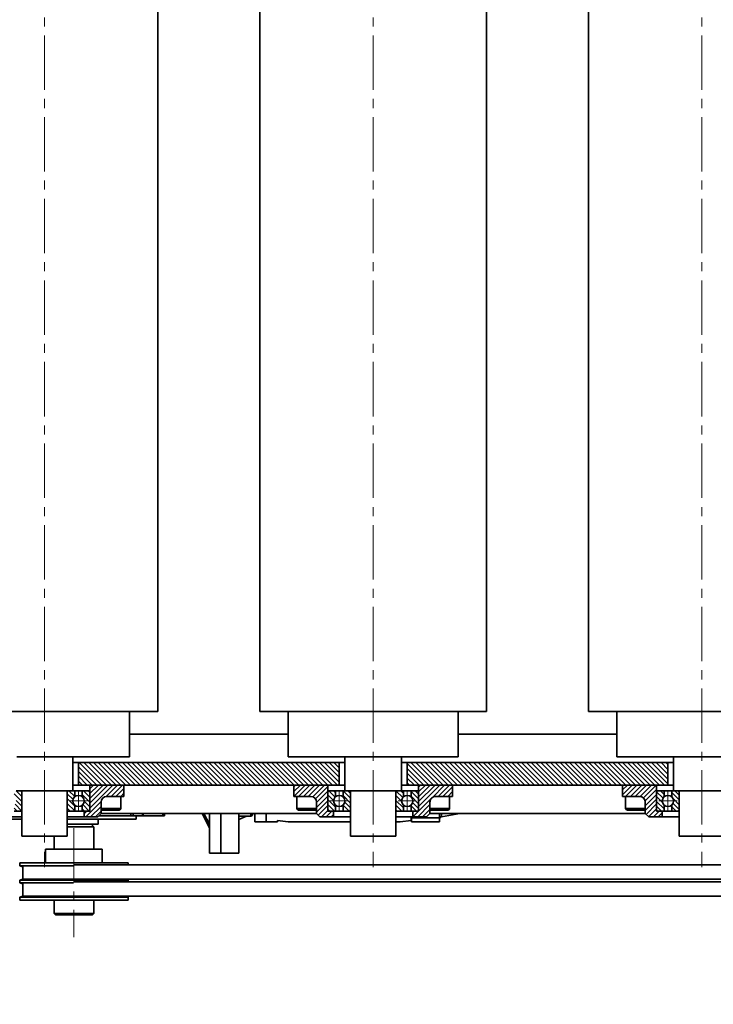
# Model space of a CAD drawing. Header units: millimetres. Extents: x -14862 to 14862, y -10512 to 10512.
# Tile 30 of 199: x -6136 to -5524, y -2929 to -2061. Entities that reach past the tile are written whole.
import ezdxf

# ---------------------------------------------------------------- set-up
doc = ezdxf.new("R2010")
doc.units = ezdxf.units.MM
doc.header["$LTSCALE"] = 4
doc.linetypes.add('点画线', pattern=[18, 12, -2, 2, -2])
doc.layers.get('0').update_dxf_attribs({"lineweight": 18})
for name, color, linetype, lineweight in [('中心线层', 1, '点画线', 18), ('几何体', 7, 'Continuous', 35), ('剖面线层', 4, 'Continuous', 18), ('尺寸线层', 3, 'Continuous', 18)]:
    doc.layers.add(name, color=color, linetype=linetype, lineweight=lineweight)
doc.styles.add('标准', font='txt', dxfattribs={"width": 0.667})
doc.dimstyles.new('GB_尺寸', dxfattribs={"dimtxt": 3.5, "dimasz": 4, "dimexe": 2, "dimexo": 0, "dimtad": 1, "dimdsep": 46, "dimtxsty": '标准', "dimblk": '_CAXARROW', "dimcen": 0, "dimdle": 8, "dimazin": 2, "dimtfac": 0.7071067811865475, "dimtdec": 3, "dimtmove": 2, "dimatfit": 3, "dimfxl": 0, "dimfrac": 2, "dimtolj": 1, "dimarcsym": 0})
pattern_1 = [(135, (0, 0), (-2.121320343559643, -2.121320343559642), [])]
pattern_2 = [(45, (0, 0), (-2.121320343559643, 2.121320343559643), [])]

# ---------------------------------------------------------------- blocks, each defined once
blk = doc.blocks.new('*X153')
at = {"layer": '尺寸线层'}
for points in [[(-6748.859211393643, -3869.613896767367), (-6648.859211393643, -3882.113896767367), (-6648.859211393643, -3857.113896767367)], [(-3793.859249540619, -3869.613896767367), (-3893.859249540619, -3882.113896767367), (-3893.859249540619, -3857.113896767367)]]:
    blk.add_hatch(color=0, dxfattribs=at).paths.add_polyline_path(points, flags=0)
at = {"layer": '尺寸线层', "color": 0}
for p, q in [((-6748.859211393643, -1465.880196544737), (-6748.859211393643, -3919.613896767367)), ((-3793.859249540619, -2668.380212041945), (-3793.859249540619, -3919.613896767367)), ((-3793.859249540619, -3869.613896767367), (-6748.859211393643, -3869.613896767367))]:
    blk.add_line(p, q, dxfattribs=at)
at = {"layer": '尺寸线层', "color": 0, "insert": (-5245.645714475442, -3810.727723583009), "char_height": 87.5, "width": 340.002318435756, "attachment_point": 5, "line_spacing_factor": 1.150569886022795, "style": '标准'}
blk.add_mtext('\\T1.1;2955', dxfattribs=at)
blk = doc.blocks.new('_CAXARROW')
blk.add_hatch(color=0).paths.add_polyline_path([(0, 0), (-1, 0.125), (-1, -0.125)], flags=0)
blk = doc.blocks.new('*X154')
at = {"layer": '尺寸线层'}
for points in [[(-7288.85917324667, -4141.05043083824), (-7188.85917324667, -4128.55043083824), (-7188.85917324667, -4153.55043083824)], [(-2288.859411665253, -4141.05043083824), (-2388.859411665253, -4128.55043083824), (-2388.859411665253, -4153.55043083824)]]:
    blk.add_hatch(color=0, dxfattribs=at).paths.add_polyline_path(points, flags=0)
at = {"layer": '尺寸线层', "color": 0}
for p, q in [((-7288.85917324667, -1465.880196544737), (-7288.85917324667, -4191.05043083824)), ((-2288.859411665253, -1465.880196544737), (-2288.859411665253, -4191.05043083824)), ((-7288.85917324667, -4141.05043083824), (-2288.859411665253, -4141.05043083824))]:
    blk.add_line(p, q, dxfattribs=at)
at = {"layer": '尺寸线层', "color": 0, "insert": (-4788.85929195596, -4082.164257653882), "char_height": 87.5, "width": 340.654413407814, "attachment_point": 5, "line_spacing_factor": 1.150569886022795, "style": '标准'}
blk.add_mtext('\\T1.1;5000', dxfattribs=at)
blk = doc.blocks.new('*X155')
at = {"layer": '尺寸线层'}
for points in [[(-11533.85905880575, -4572.856782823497), (-11433.85905880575, -4560.356782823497), (-11433.85905880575, -4585.356782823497)], [(-2288.859411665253, -4572.856782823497), (-2388.859411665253, -4560.356782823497), (-2388.859411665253, -4585.356782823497)]]:
    blk.add_hatch(color=0, dxfattribs=at).paths.add_polyline_path(points, flags=0)
at = {"layer": '尺寸线层', "color": 0}
for p, q in [((-2288.859411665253, -1465.880196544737), (-2288.859411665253, -4622.856782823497)), ((-11533.85905880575, -2690.880190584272), (-11533.85905880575, -4622.856782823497)), ((-11533.85905880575, -4572.856782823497), (-2288.859411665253, -4572.856782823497))]:
    blk.add_line(p, q, dxfattribs=at)
at = {"layer": '尺寸线层', "color": 0, "insert": (-6911.359234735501, -4513.97060963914), "char_height": 87.5, "width": 341.3065083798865, "attachment_point": 5, "line_spacing_factor": 1.150569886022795, "style": '标准'}
blk.add_mtext('\\T1.1;9245', dxfattribs=at)

msp = doc.modelspace()

# ---------------------------------------------------------------- hatches: boundary and pattern name
at = {"layer": '剖面线层'}
h = msp.add_hatch(dxfattribs=at)
h.set_pattern_fill('无图案', color=256, style=0, pattern_type=0)
h.set_pattern_definition(pattern_1)
h.paths.add_polyline_path([(-6229.873463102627, -2735.880177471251), (-6229.873463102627, -2715.880196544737), (-6143.859669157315, -2715.880196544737), (-6143.859669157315, -2735.880177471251), (-6153.858944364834, -2735.880177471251), (-6183.859631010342, -2735.880177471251)], flags=0)
h.paths.add_polyline_path([(-6083.859249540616, -2735.880177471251), (-6083.859249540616, -2715.880196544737), (-5853.859707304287, -2715.880196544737), (-5853.859707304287, -2735.880177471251), (-5863.858982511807, -2735.880177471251), (-5893.859669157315, -2735.880177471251), (-6043.859287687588, -2735.880177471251), (-6073.85902065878, -2735.880177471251)], flags=0)
h.paths.add_polyline_path([(-5793.859287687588, -2735.880177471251), (-5793.859287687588, -2715.880196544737), (-5563.85974545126, -2715.880196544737), (-5563.85974545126, -2735.880177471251), (-5573.85902065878, -2735.880177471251), (-5603.859707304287, -2735.880177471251), (-5753.859325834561, -2735.880177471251), (-5783.859058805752, -2735.880177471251)], flags=0)
h.paths.add_polyline_path([(-5503.859325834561, -2735.880177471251), (-5503.859325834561, -2715.880196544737), (-5273.858829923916, -2715.880196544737), (-5273.858829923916, -2735.880177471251), (-5283.859058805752, -2735.880177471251), (-5313.85974545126, -2735.880177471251), (-5463.859363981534, -2735.880177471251), (-5493.859096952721, -2735.880177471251)], flags=0)
h.paths.add_polyline_path([(-5213.859363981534, -2735.880177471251), (-5213.859363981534, -2715.880196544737), (-4983.858868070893, -2715.880196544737), (-4983.858868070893, -2735.880177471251), (-4993.859096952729, -2735.880177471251), (-5023.85882992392, -2735.880177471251), (-5173.859402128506, -2735.880177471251), (-5203.859135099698, -2735.880177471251)], flags=0)
h.paths.add_polyline_path([(-4923.85940212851, -2735.880177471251), (-4923.85940212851, -2715.880196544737), (-4788.57879299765, -2715.880196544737), (-4788.57879299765, -2735.880177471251), (-4883.859440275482, -2735.880177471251), (-4913.859173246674, -2735.880177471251)], flags=0)
h = msp.add_hatch(dxfattribs=at)
h.set_pattern_fill('无图案', color=256, style=0, pattern_type=0)
h.set_pattern_definition(pattern_2)
edge = h.paths.add_edge_path(flags=0)
edge.add_line((-6073.85902065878, -2757.780175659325), (-6073.85902065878, -2741.98017642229))
edge.add_line((-6073.85902065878, -2741.98017642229), (-6073.85902065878, -2735.880177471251))
edge.add_line((-6073.85902065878, -2735.880177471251), (-6043.859287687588, -2735.880177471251))
edge.add_line((-6043.859287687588, -2735.880177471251), (-6043.859287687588, -2745.880227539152))
edge.add_line((-6043.859287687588, -2745.880227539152), (-6046.522900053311, -2745.880227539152))
edge.add_line((-6046.522900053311, -2745.880227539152), (-6058.859631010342, -2745.880227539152))
edge.add_arc((-6058.859168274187, -2750.880804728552), 5.000577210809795, 90.00530195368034, 179.9933320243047)
edge.add_line((-6063.859745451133, -2750.880222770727), (-6063.85974545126, -2756.380181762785))
edge.add_line((-6063.85974545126, -2756.380181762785), (-6063.85974545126, -2757.625442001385))
edge.add_line((-6063.85974545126, -2757.625442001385), (-6063.85974545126, -2760.880213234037))
edge.add_line((-6063.85974545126, -2760.880213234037), (-6065.859282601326, -2762.880187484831))
edge.add_line((-6065.859282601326, -2762.880187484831), (-6066.859051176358, -2763.880174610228))
edge.add_line((-6066.859051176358, -2763.880174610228), (-6078.859135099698, -2763.880174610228))
edge.add_line((-6078.859135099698, -2763.880174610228), (-6078.859135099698, -2758.880179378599))
edge.add_line((-6078.859135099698, -2758.880179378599), (-6074.959560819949, -2758.880179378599))
edge.add_line((-6074.959560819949, -2758.880179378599), (-6073.85902065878, -2758.880179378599))
edge.add_line((-6073.85902065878, -2758.880179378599), (-6073.85902065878, -2757.780175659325))
h = msp.add_hatch(dxfattribs=at)
h.set_pattern_fill('无图案', color=256, style=0, pattern_type=0)
h.set_pattern_definition(pattern_2)
edge = h.paths.add_edge_path(flags=0)
edge.add_line((-5863.859478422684, -2757.780175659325), (-5863.859478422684, -2741.98017642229))
edge.add_line((-5863.859478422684, -2741.98017642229), (-5863.859478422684, -2735.880177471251))
edge.add_line((-5863.859478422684, -2735.880177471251), (-5893.859211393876, -2735.880177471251))
edge.add_line((-5893.859211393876, -2735.880177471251), (-5893.859211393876, -2745.880227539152))
edge.add_line((-5893.859211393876, -2745.880227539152), (-5891.195599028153, -2745.880227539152))
edge.add_line((-5891.195599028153, -2745.880227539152), (-5878.858868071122, -2745.880227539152))
edge.add_arc((-5878.859330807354, -2750.88080472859), 5.00057721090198, 0.006667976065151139, 89.99469804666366)
edge.add_line((-5873.858753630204, -2750.880222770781), (-5873.858753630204, -2756.380181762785))
edge.add_line((-5873.858753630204, -2756.380181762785), (-5873.858753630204, -2757.625442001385))
edge.add_line((-5873.858753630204, -2757.625442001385), (-5873.858753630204, -2760.880213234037))
edge.add_line((-5873.858753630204, -2760.880213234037), (-5871.859216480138, -2762.880187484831))
edge.add_line((-5871.859216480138, -2762.880187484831), (-5870.859447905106, -2763.880174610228))
edge.add_line((-5870.859447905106, -2763.880174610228), (-5858.859363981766, -2763.880174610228))
edge.add_line((-5858.859363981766, -2763.880174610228), (-5858.859363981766, -2758.880179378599))
edge.add_line((-5858.859363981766, -2758.880179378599), (-5862.758938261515, -2758.880179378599))
edge.add_line((-5862.758938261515, -2758.880179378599), (-5863.859478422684, -2758.880179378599))
edge.add_line((-5863.859478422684, -2758.880179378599), (-5863.859478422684, -2757.780175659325))
h = msp.add_hatch(dxfattribs=at)
h.set_pattern_fill('无图案', color=256, style=0, pattern_type=0)
h.set_pattern_definition(pattern_2)
edge = h.paths.add_edge_path(flags=0)
edge.add_line((-5783.85902065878, -2757.780175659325), (-5783.85902065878, -2741.98017642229))
edge.add_line((-5783.85902065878, -2741.98017642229), (-5783.85902065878, -2735.880177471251))
edge.add_line((-5783.85902065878, -2735.880177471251), (-5753.859287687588, -2735.880177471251))
edge.add_line((-5753.859287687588, -2735.880177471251), (-5753.859287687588, -2745.880227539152))
edge.add_line((-5753.859287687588, -2745.880227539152), (-5756.522900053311, -2745.880227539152))
edge.add_line((-5756.522900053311, -2745.880227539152), (-5768.859631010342, -2745.880227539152))
edge.add_arc((-5768.859168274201, -2750.880804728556), 5.000577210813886, 90.00530195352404, 179.993332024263)
edge.add_line((-5773.859745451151, -2750.880222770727), (-5773.85974545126, -2756.380181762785))
edge.add_line((-5773.85974545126, -2756.380181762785), (-5773.85974545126, -2757.625442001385))
edge.add_line((-5773.85974545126, -2757.625442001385), (-5773.85974545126, -2760.880213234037))
edge.add_line((-5773.85974545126, -2760.880213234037), (-5775.859282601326, -2762.880187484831))
edge.add_line((-5775.859282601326, -2762.880187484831), (-5776.859051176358, -2763.880174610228))
edge.add_line((-5776.859051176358, -2763.880174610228), (-5788.859135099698, -2763.880174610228))
edge.add_line((-5788.859135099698, -2763.880174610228), (-5788.859135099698, -2758.880179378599))
edge.add_line((-5788.859135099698, -2758.880179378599), (-5784.959560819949, -2758.880179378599))
edge.add_line((-5784.959560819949, -2758.880179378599), (-5783.85902065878, -2758.880179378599))
edge.add_line((-5783.85902065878, -2758.880179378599), (-5783.85902065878, -2757.780175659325))
h = msp.add_hatch(dxfattribs=at)
h.set_pattern_fill('无图案', color=256, style=0, pattern_type=0)
h.set_pattern_definition(pattern_2)
edge = h.paths.add_edge_path(flags=0)
edge.add_line((-5573.859478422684, -2757.780175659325), (-5573.859478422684, -2741.98017642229))
edge.add_line((-5573.859478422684, -2741.98017642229), (-5573.859478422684, -2735.880177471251))
edge.add_line((-5573.859478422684, -2735.880177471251), (-5603.859211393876, -2735.880177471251))
edge.add_line((-5603.859211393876, -2735.880177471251), (-5603.859211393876, -2745.880227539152))
edge.add_line((-5603.859211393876, -2745.880227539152), (-5601.195599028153, -2745.880227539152))
edge.add_line((-5601.195599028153, -2745.880227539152), (-5588.858868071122, -2745.880227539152))
edge.add_arc((-5588.85933080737, -2750.880804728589), 5.00057721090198, 0.00666797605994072, 89.99469804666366)
edge.add_line((-5583.858753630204, -2750.880222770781), (-5583.858753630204, -2756.380181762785))
edge.add_line((-5583.858753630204, -2756.380181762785), (-5583.858753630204, -2757.625442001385))
edge.add_line((-5583.858753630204, -2757.625442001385), (-5583.858753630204, -2760.880213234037))
edge.add_line((-5583.858753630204, -2760.880213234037), (-5581.859216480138, -2762.880187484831))
edge.add_line((-5581.859216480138, -2762.880187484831), (-5580.859447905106, -2763.880174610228))
edge.add_line((-5580.859447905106, -2763.880174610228), (-5568.859363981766, -2763.880174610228))
edge.add_line((-5568.859363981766, -2763.880174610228), (-5568.859363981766, -2758.880179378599))
edge.add_line((-5568.859363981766, -2758.880179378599), (-5572.758938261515, -2758.880179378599))
edge.add_line((-5572.758938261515, -2758.880179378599), (-5573.859478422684, -2758.880179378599))
edge.add_line((-5573.859478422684, -2758.880179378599), (-5573.859478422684, -2757.780175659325))
h = msp.add_hatch(dxfattribs=at)
h.set_pattern_fill('无图案', color=256, style=0, pattern_type=0)
h.set_pattern_definition(pattern_1)
edge = h.paths.add_edge_path(flags=0)
edge.add_line((-6133.85972012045, -2757.78017565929), (-6133.85972012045, -2741.980176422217))
edge.add_line((-6133.85972012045, -2741.980176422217), (-6133.85972012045, -2740.880172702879))
edge.add_line((-6133.85972012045, -2740.880172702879), (-6134.959306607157, -2740.880172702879))
edge.add_arc((-6134.958433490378, -2741.978886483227), 1.098714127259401, 359.93273220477, 450.0455313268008)
edge.add_line((-6133.85972012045, -2741.980176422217), (-6133.85972012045, -2740.880172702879))
edge.add_line((-6133.85972012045, -2740.880172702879), (-6134.959306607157, -2740.880172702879))
edge.add_line((-6134.959306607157, -2740.880172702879), (-6140.52590359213, -2740.880172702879))
edge.add_line((-6140.52590359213, -2740.880172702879), (-6140.52590359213, -2746.166615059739))
edge.add_arc((-6143.859332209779, -2749.880205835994), 4.990240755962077, 2.610605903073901e-11, 48.08791469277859)
edge.add_arc((-6143.859332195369, -2749.880205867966), 4.990240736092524, 311.9120849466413, 359.9999999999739)
edge.add_line((-6140.52590359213, -2753.593796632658), (-6140.52590359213, -2758.880179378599))
edge.add_line((-6140.52590359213, -2758.880179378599), (-6138.859834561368, -2758.880179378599))
edge.add_line((-6138.859834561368, -2758.880179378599), (-6134.959306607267, -2758.880179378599))
edge.add_arc((-6134.958332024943, -2757.781567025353), 1.098612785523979, 269.9491727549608, 360.0725637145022)
h = msp.add_hatch(dxfattribs=at)
h.set_pattern_fill('无图案', color=256, style=0, pattern_type=0)
h.set_pattern_definition(pattern_1)
edge = h.paths.add_edge_path(flags=0)
edge.add_line((-6093.858778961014, -2757.78017565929), (-6093.858778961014, -2741.980176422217))
edge.add_line((-6093.858778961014, -2741.980176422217), (-6093.858778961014, -2740.880172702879))
edge.add_line((-6093.858778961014, -2740.880172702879), (-6092.759192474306, -2740.880172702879))
edge.add_arc((-6092.760065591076, -2741.978886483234), 1.098714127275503, 89.95446867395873, 180.0672677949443)
edge.add_line((-6093.858778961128, -2741.980176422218), (-6093.858778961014, -2740.880172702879))
edge.add_line((-6093.858778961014, -2740.880172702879), (-6092.759192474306, -2740.880172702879))
edge.add_line((-6092.759192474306, -2740.880172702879), (-6087.192595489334, -2740.880172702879))
edge.add_line((-6087.192595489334, -2740.880172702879), (-6087.192595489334, -2746.166615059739))
edge.add_arc((-6083.859166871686, -2749.88020583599), 4.990240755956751, 131.9120853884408, 180.0000000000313)
edge.add_arc((-6083.859166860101, -2749.880205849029), 4.990240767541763, 179.9999998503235, 228.0879152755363)
edge.add_line((-6087.192595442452, -2753.593796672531), (-6087.192595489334, -2758.880179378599))
edge.add_line((-6087.192595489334, -2758.880179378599), (-6088.858664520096, -2758.880179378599))
edge.add_line((-6088.858664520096, -2758.880179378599), (-6092.759192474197, -2758.880179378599))
edge.add_arc((-6092.760167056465, -2757.781567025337), 1.098612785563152, 179.9274362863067, 270.0508272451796)
h = msp.add_hatch(dxfattribs=at)
h.set_pattern_fill('无图案', color=256, style=0, pattern_type=0)
h.set_pattern_definition(pattern_1)
edge = h.paths.add_edge_path(flags=0)
edge.add_line((-6073.85955471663, -2757.78017565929), (-6073.85955471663, -2741.980176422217))
edge.add_line((-6073.85955471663, -2741.980176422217), (-6073.85955471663, -2740.880172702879))
edge.add_line((-6073.85955471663, -2740.880172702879), (-6074.959141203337, -2740.880172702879))
edge.add_arc((-6074.958268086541, -2741.978886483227), 1.098714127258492, 359.9327322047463, 450.0455313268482)
edge.add_line((-6073.85955471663, -2741.980176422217), (-6073.85955471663, -2740.880172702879))
edge.add_line((-6073.85955471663, -2740.880172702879), (-6074.959141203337, -2740.880172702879))
edge.add_line((-6074.959141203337, -2740.880172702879), (-6080.525738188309, -2740.880172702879))
edge.add_line((-6080.525738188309, -2740.880172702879), (-6080.525738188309, -2746.166615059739))
edge.add_arc((-6083.859166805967, -2749.880205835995), 4.990240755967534, 0, 48.08791469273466)
edge.add_arc((-6083.859166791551, -2749.880205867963), 4.990240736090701, 311.912084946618, 359.9999999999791)
edge.add_line((-6080.525738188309, -2753.593796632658), (-6080.525738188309, -2758.880179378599))
edge.add_line((-6080.525738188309, -2758.880179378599), (-6078.859669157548, -2758.880179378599))
edge.add_line((-6078.859669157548, -2758.880179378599), (-6074.959141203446, -2758.880179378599))
edge.add_arc((-6074.95816662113, -2757.781567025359), 1.098612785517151, 269.94917275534, 360.0725637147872)
h = msp.add_hatch(dxfattribs=at)
h.set_pattern_fill('无图案', color=256, style=0, pattern_type=0)
h.set_pattern_definition(pattern_1)
edge = h.paths.add_edge_path(flags=0)
edge.add_line((-5863.858982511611, -2757.780175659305), (-5863.858982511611, -2741.980176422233))
edge.add_line((-5863.858982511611, -2741.980176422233), (-5863.858982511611, -2740.880172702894))
edge.add_line((-5863.858982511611, -2740.880172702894), (-5862.759396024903, -2740.880172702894))
edge.add_arc((-5862.760269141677, -2741.978886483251), 1.098714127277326, 89.95446867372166, 180.0672677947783)
edge.add_line((-5863.858982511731, -2741.980176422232), (-5863.858982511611, -2740.880172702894))
edge.add_line((-5863.858982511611, -2740.880172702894), (-5862.759396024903, -2740.880172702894))
edge.add_line((-5862.759396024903, -2740.880172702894), (-5857.192799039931, -2740.880172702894))
edge.add_line((-5857.192799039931, -2740.880172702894), (-5857.192799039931, -2746.166615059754))
edge.add_arc((-5853.859370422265, -2749.880205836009), 4.99024075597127, 131.9120853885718, 180.000000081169)
edge.add_arc((-5853.859370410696, -2749.880205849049), 4.990240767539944, 179.9999999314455, 228.0879151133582)
edge.add_line((-5857.192799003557, -2753.593796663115), (-5857.192799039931, -2758.880179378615))
edge.add_line((-5857.192799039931, -2758.880179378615), (-5858.858868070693, -2758.880179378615))
edge.add_line((-5858.858868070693, -2758.880179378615), (-5862.759396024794, -2758.880179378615))
edge.add_arc((-5862.760370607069, -2757.781567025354), 1.098612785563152, 179.9274362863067, 270.0508272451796)
h = msp.add_hatch(dxfattribs=at)
h.set_pattern_fill('无图案', color=256, style=0, pattern_type=0)
h.set_pattern_definition(pattern_1)
edge = h.paths.add_edge_path(flags=0)
edge.add_line((-5843.859758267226, -2757.780175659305), (-5843.859758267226, -2741.980176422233))
edge.add_line((-5843.859758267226, -2741.980176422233), (-5843.859758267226, -2740.880172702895))
edge.add_line((-5843.859758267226, -2740.880172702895), (-5844.959344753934, -2740.880172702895))
edge.add_arc((-5844.958471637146, -2741.978886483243), 1.098714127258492, 359.9327322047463, 450.0455313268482)
edge.add_line((-5843.859758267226, -2741.980176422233), (-5843.859758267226, -2740.880172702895))
edge.add_line((-5843.859758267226, -2740.880172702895), (-5844.959344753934, -2740.880172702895))
edge.add_line((-5844.959344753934, -2740.880172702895), (-5850.525941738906, -2740.880172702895))
edge.add_line((-5850.525941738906, -2740.880172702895), (-5850.525941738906, -2746.166615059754))
edge.add_arc((-5853.859370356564, -2749.88020583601), 4.990240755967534, 0, 48.08791469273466)
edge.add_arc((-5853.85937034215, -2749.880205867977), 4.990240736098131, 311.9120849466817, 359.999999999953)
edge.add_line((-5850.525941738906, -2753.593796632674), (-5850.525941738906, -2758.880179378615))
edge.add_line((-5850.525941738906, -2758.880179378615), (-5848.859872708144, -2758.880179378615))
edge.add_line((-5848.859872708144, -2758.880179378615), (-5844.959344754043, -2758.880179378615))
edge.add_arc((-5844.958370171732, -2757.78156702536), 1.098612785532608, 269.9491727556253, 360.0725637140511)
h = msp.add_hatch(dxfattribs=at)
h.set_pattern_fill('无图案', color=256, style=0, pattern_type=0)
h.set_pattern_definition(pattern_1)
edge = h.paths.add_edge_path(flags=0)
edge.add_line((-5803.85881710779, -2757.780175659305), (-5803.85881710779, -2741.980176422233))
edge.add_line((-5803.85881710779, -2741.980176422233), (-5803.85881710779, -2740.880172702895))
edge.add_line((-5803.85881710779, -2740.880172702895), (-5802.759230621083, -2740.880172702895))
edge.add_arc((-5802.760103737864, -2741.978886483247), 1.098714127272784, 89.95446867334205, 180.0672677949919)
edge.add_line((-5803.858817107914, -2741.980176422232), (-5803.85881710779, -2740.880172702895))
edge.add_line((-5803.85881710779, -2740.880172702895), (-5802.759230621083, -2740.880172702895))
edge.add_line((-5802.759230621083, -2740.880172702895), (-5797.19263363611, -2740.880172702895))
edge.add_line((-5797.19263363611, -2740.880172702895), (-5797.19263363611, -2746.166615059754))
edge.add_arc((-5793.859205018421, -2749.880205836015), 4.990240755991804, 131.912085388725, 179.9999999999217)
edge.add_arc((-5793.859205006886, -2749.880205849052), 4.990240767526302, 179.99999985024, 228.0879152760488)
edge.add_line((-5797.192633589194, -2753.593796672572), (-5797.19263363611, -2758.880179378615))
edge.add_line((-5797.19263363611, -2758.880179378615), (-5798.858702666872, -2758.880179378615))
edge.add_line((-5798.858702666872, -2758.880179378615), (-5802.759230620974, -2758.880179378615))
edge.add_arc((-5802.760205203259, -2757.781567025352), 1.098612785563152, 179.9274362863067, 270.0508272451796)
h = msp.add_hatch(dxfattribs=at)
h.set_pattern_fill('无图案', color=256, style=0, pattern_type=0)
h.set_pattern_definition(pattern_1)
edge = h.paths.add_edge_path(flags=0)
edge.add_line((-5783.859592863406, -2757.780175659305), (-5783.859592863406, -2741.980176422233))
edge.add_line((-5783.859592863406, -2741.980176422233), (-5783.859592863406, -2740.880172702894))
edge.add_line((-5783.859592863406, -2740.880172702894), (-5784.959179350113, -2740.880172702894))
edge.add_arc((-5784.958306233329, -2741.978886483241), 1.098714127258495, 359.9327322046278, 450.0455313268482)
edge.add_line((-5783.859592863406, -2741.980176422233), (-5783.859592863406, -2740.880172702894))
edge.add_line((-5783.859592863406, -2740.880172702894), (-5784.959179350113, -2740.880172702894))
edge.add_line((-5784.959179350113, -2740.880172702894), (-5790.525776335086, -2740.880172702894))
edge.add_line((-5790.525776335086, -2740.880172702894), (-5790.525776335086, -2746.166615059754))
edge.add_arc((-5793.859204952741, -2749.88020583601), 4.990240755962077, 2.610605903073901e-11, 48.08791469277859)
edge.add_arc((-5793.859204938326, -2749.880205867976), 4.990240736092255, 311.91208494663, 359.9999999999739)
edge.add_line((-5790.525776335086, -2753.593796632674), (-5790.525776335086, -2758.880179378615))
edge.add_line((-5790.525776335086, -2758.880179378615), (-5788.859707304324, -2758.880179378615))
edge.add_line((-5788.859707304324, -2758.880179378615), (-5784.959179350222, -2758.880179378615))
edge.add_arc((-5784.958204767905, -2757.781567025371), 1.09861278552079, 269.9491727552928, 360.0725637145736)
h = msp.add_hatch(dxfattribs=at)
h.set_pattern_fill('无图案', color=256, style=0, pattern_type=0)
h.set_pattern_definition(pattern_1)
edge = h.paths.add_edge_path(flags=0)
edge.add_line((-5573.858982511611, -2757.780175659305), (-5573.858982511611, -2741.980176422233))
edge.add_line((-5573.858982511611, -2741.980176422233), (-5573.858982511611, -2740.880172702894))
edge.add_line((-5573.858982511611, -2740.880172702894), (-5572.759396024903, -2740.880172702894))
edge.add_arc((-5572.760269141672, -2741.978886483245), 1.09871412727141, 89.95446867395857, 180.0672677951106)
edge.add_line((-5573.858982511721, -2741.980176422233), (-5573.858982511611, -2740.880172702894))
edge.add_line((-5573.858982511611, -2740.880172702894), (-5572.759396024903, -2740.880172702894))
edge.add_line((-5572.759396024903, -2740.880172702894), (-5567.192799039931, -2740.880172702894))
edge.add_line((-5567.192799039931, -2740.880172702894), (-5567.192799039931, -2746.166615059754))
edge.add_arc((-5563.859370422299, -2749.880205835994), 4.990240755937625, 131.9120853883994, 180.0000000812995)
edge.add_arc((-5563.859370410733, -2749.880205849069), 4.990240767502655, 179.999999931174, 228.0879151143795)
edge.add_line((-5567.192799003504, -2753.593796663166), (-5567.192799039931, -2758.880179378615))
edge.add_line((-5567.192799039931, -2758.880179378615), (-5568.858868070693, -2758.880179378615))
edge.add_line((-5568.858868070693, -2758.880179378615), (-5572.759396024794, -2758.880179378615))
edge.add_arc((-5572.760370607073, -2757.781567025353), 1.098612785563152, 179.9274362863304, 270.0508272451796)
h = msp.add_hatch(dxfattribs=at)
h.set_pattern_fill('无图案', color=256, style=0, pattern_type=0)
h.set_pattern_definition(pattern_1)
edge = h.paths.add_edge_path(flags=0)
edge.add_line((-5553.859758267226, -2757.780175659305), (-5553.859758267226, -2741.980176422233))
edge.add_line((-5553.859758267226, -2741.980176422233), (-5553.859758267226, -2740.880172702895))
edge.add_line((-5553.859758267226, -2740.880172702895), (-5554.959344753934, -2740.880172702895))
edge.add_arc((-5554.958471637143, -2741.97888648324), 1.098714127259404, 359.9327322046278, 450.0455313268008)
edge.add_line((-5553.859758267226, -2741.980176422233), (-5553.859758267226, -2740.880172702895))
edge.add_line((-5553.859758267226, -2740.880172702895), (-5554.959344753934, -2740.880172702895))
edge.add_line((-5554.959344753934, -2740.880172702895), (-5560.525941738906, -2740.880172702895))
edge.add_line((-5560.525941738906, -2740.880172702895), (-5560.525941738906, -2746.166615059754))
edge.add_arc((-5563.859370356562, -2749.88020583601), 4.990240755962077, 2.610605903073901e-11, 48.08791469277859)
edge.add_arc((-5563.859370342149, -2749.880205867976), 4.990240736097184, 311.9120849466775, 359.9999999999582)
edge.add_line((-5560.525941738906, -2753.593796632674), (-5560.525941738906, -2758.880179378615))
edge.add_line((-5560.525941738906, -2758.880179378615), (-5558.859872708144, -2758.880179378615))
edge.add_line((-5558.859872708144, -2758.880179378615), (-5554.959344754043, -2758.880179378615))
edge.add_arc((-5554.958370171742, -2757.781567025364), 1.098612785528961, 269.9491727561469, 360.0725637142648)

# ---------------------------------------------------------------- linework, layer by layer
at = {"layer": '中心线层'}
for p, q in [((-6113.859249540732, -58.60283655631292), (-6113.859249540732, -2808.180516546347)), ((-5823.859249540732, -58.60283655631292), (-5823.859249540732, -2808.180516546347)), ((-5533.859249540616, -58.60283655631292), (-5533.859249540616, -2808.180516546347)), ((-6083.859166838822, -2757.870446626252), (-6083.859166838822, -2741.889965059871)), ((-5853.859370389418, -2757.870446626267), (-5853.859370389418, -2741.889965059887)), ((-5793.859204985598, -2757.870446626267), (-5793.859204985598, -2741.889965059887)), ((-5563.859370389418, -2757.870446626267), (-5563.859370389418, -2741.889965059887)), ((-6075.868926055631, -2749.880205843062), (-6091.849407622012, -2749.880205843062)), ((-5861.849611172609, -2749.880205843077), (-5845.869129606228, -2749.880205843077)), ((-5785.868964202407, -2749.880205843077), (-5801.849445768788, -2749.880205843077)), ((-5571.849611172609, -2749.880205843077), (-5555.869129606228, -2749.880205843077)), ((-6087.858959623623, -2773.755195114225), (-6087.858959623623, -2869.858220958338))]:
    msp.add_line(p, q, dxfattribs=at)
at = {"layer": '几何体'}
for p, q in [((-6013.859554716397, -2670.880209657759), (-6013.859554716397, -270.8802036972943)), ((-5923.859402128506, -270.8802036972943), (-5923.859402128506, -2670.880209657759)), ((-5723.859592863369, -2670.880209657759), (-5723.859592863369, -270.8802036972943)), ((-5633.859440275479, -270.8802036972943), (-5633.859440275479, -2670.880209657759)), ((-6013.859554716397, -2670.880209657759), (-6213.859363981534, -2670.880209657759)), ((-6038.85917324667, -2710.880201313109), (-6038.85917324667, -2670.880209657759)), ((-5723.859592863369, -2670.880209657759), (-5923.859402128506, -2670.880209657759)), ((-5898.858829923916, -2670.880209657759), (-5898.858829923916, -2710.880201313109)), ((-5748.859211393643, -2710.880201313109), (-5748.859211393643, -2670.880209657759)), ((-5433.859631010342, -2670.880209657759), (-5633.859440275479, -2670.880209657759)), ((-5608.858868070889, -2670.880209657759), (-5608.858868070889, -2710.880201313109)), ((-5898.858829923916, -2690.880190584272), (-6038.85917324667, -2690.880190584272)), ((-5608.858868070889, -2690.880190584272), (-5748.859211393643, -2690.880190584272)), ((-6138.186260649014, -2710.880201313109), (-6038.85917324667, -2710.880201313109)), ((-6088.859363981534, -2740.880172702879), (-6088.859363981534, -2710.880201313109)), ((-6088.859363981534, -2715.880196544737), (-6083.859249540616, -2715.880196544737)), ((-6083.859249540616, -2715.880196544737), (-6083.859249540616, -2735.880177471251)), ((-5853.859707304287, -2715.880196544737), (-6083.859249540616, -2715.880196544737)), ((-5898.858829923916, -2710.880201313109), (-5848.186298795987, -2710.880201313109)), ((-5853.859707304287, -2735.880177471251), (-5853.859707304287, -2715.880196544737)), ((-5853.859707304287, -2715.880196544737), (-5848.859592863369, -2715.880196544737)), ((-5848.859592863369, -2710.880201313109), (-5848.859592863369, -2740.880172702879)), ((-5848.186298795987, -2710.880201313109), (-5748.859211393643, -2710.880201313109)), ((-5798.859402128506, -2740.880172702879), (-5798.859402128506, -2710.880201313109)), ((-5798.859402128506, -2715.880196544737), (-5793.859287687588, -2715.880196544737)), ((-5793.859287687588, -2715.880196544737), (-5793.859287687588, -2735.880177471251)), ((-5563.85974545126, -2715.880196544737), (-5793.859287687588, -2715.880196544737)), ((-5608.858868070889, -2710.880201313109), (-5558.186336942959, -2710.880201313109)), ((-5563.85974545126, -2735.880177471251), (-5563.85974545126, -2715.880196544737)), ((-5563.85974545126, -2715.880196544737), (-5558.859631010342, -2715.880196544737)), ((-5558.859631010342, -2710.880201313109), (-5558.859631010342, -2740.880172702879)), ((-5558.186336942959, -2710.880201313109), (-5458.859249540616, -2710.880201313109)), ((-6088.859363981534, -2735.880177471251), (-6083.859249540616, -2735.880177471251)), ((-5853.859707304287, -2735.880177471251), (-6083.859249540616, -2735.880177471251)), ((-6073.85902065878, -2758.880179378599), (-6073.85902065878, -2735.880177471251)), ((-6043.859287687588, -2735.880177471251), (-6073.85902065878, -2735.880177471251)), ((-6043.859287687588, -2735.880177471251), (-6043.859287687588, -2745.880227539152)), ((-5893.859669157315, -2745.880227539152), (-5893.859669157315, -2735.880177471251)), ((-5863.858982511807, -2735.880177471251), (-5893.859669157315, -2735.880177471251)), ((-5863.858982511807, -2735.880177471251), (-5863.858982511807, -2758.880179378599)), ((-5853.859707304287, -2735.880177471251), (-5848.859592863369, -2735.880177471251)), ((-5798.859402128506, -2735.880177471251), (-5793.859287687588, -2735.880177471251)), ((-5563.85974545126, -2735.880177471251), (-5793.859287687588, -2735.880177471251)), ((-5783.859058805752, -2758.880179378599), (-5783.859058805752, -2735.880177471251)), ((-5753.859325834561, -2735.880177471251), (-5783.859058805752, -2735.880177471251)), ((-5753.859325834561, -2735.880177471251), (-5753.859325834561, -2745.880227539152)), ((-5603.859707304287, -2745.880227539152), (-5603.859707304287, -2735.880177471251)), ((-5573.85902065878, -2735.880177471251), (-5603.859707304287, -2735.880177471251)), ((-5573.85902065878, -2735.880177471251), (-5573.85902065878, -2758.880179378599)), ((-5563.85974545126, -2735.880177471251), (-5558.859631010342, -2735.880177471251)), ((-6088.859363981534, -2740.880172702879), (-6138.859554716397, -2740.880172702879)), ((-6133.859440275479, -2740.880172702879), (-6133.859440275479, -2780.880194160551)), ((-6133.859440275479, -2757.780175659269), (-6133.859440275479, -2741.980176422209)), ((-6093.859478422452, -2780.880194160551), (-6093.859478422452, -2740.880172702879)), ((-6093.859478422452, -2741.980176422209), (-6093.859478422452, -2757.780175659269)), ((-6087.192341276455, -2740.880172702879), (-6088.859363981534, -2740.880172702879)), ((-6087.192875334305, -2740.880172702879), (-6087.192875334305, -2746.166866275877)), ((-6087.192341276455, -2740.880172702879), (-6080.526157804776, -2740.880172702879)), ((-6074.959560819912, -2740.880172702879), (-6080.526157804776, -2740.880172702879)), ((-6080.525738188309, -2746.166615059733), (-6080.525738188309, -2740.880172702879)), ((-6073.85902065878, -2757.780175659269), (-6073.85902065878, -2741.980176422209)), ((-5863.858982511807, -2741.980176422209), (-5863.858982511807, -2757.780175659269)), ((-5857.192799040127, -2740.880172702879), (-5862.759396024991, -2740.880172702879)), ((-5857.192799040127, -2740.880172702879), (-5850.525661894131, -2740.880172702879)), ((-5857.192799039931, -2746.166615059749), (-5857.192799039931, -2740.880172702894)), ((-5848.859592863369, -2740.880172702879), (-5850.525661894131, -2740.880172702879)), ((-5850.525661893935, -2740.880172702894), (-5850.525661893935, -2746.166866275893)), ((-5798.859402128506, -2740.880172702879), (-5848.859592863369, -2740.880172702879)), ((-5843.859478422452, -2740.880172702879), (-5843.859478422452, -2780.880194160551)), ((-5843.859478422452, -2757.780175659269), (-5843.859478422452, -2741.980176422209)), ((-5803.859516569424, -2780.880194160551), (-5803.859516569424, -2740.880172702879)), ((-5803.859516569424, -2741.980176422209), (-5803.859516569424, -2757.780175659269)), ((-5797.192379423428, -2740.880172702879), (-5798.859402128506, -2740.880172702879)), ((-5797.192913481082, -2740.880172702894), (-5797.192913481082, -2746.166866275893)), ((-5797.192379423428, -2740.880172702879), (-5790.526195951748, -2740.880172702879)), ((-5784.959598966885, -2740.880172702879), (-5790.526195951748, -2740.880172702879)), ((-5790.525776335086, -2746.166615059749), (-5790.525776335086, -2740.880172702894)), ((-5783.859058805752, -2757.780175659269), (-5783.859058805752, -2741.980176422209)), ((-5573.85902065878, -2741.980176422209), (-5573.85902065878, -2757.780175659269)), ((-5567.1928371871, -2740.880172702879), (-5572.759434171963, -2740.880172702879)), ((-5567.1928371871, -2740.880172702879), (-5560.525700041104, -2740.880172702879)), ((-5567.192799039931, -2746.166615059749), (-5567.192799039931, -2740.880172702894)), ((-5558.859631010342, -2740.880172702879), (-5560.525700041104, -2740.880172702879)), ((-5560.525661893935, -2740.880172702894), (-5560.525661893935, -2746.166866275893)), ((-5508.859440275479, -2740.880172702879), (-5558.859631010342, -2740.880172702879)), ((-5553.859516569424, -2740.880172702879), (-5553.859516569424, -2780.880194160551)), ((-5553.859516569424, -2757.780175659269), (-5553.859516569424, -2741.980176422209)), ((-6063.85974545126, -2760.880213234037), (-6063.85974545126, -2750.880222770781)), ((-6058.859631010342, -2745.880227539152), (-6043.859287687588, -2745.880227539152)), ((-6046.522900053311, -2756.380181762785), (-6046.522900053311, -2745.880227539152)), ((-5893.859669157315, -2745.880227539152), (-5878.859325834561, -2745.880227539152)), ((-5891.196056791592, -2745.880227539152), (-5891.196056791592, -2756.380181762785)), ((-5873.859211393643, -2750.880222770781), (-5873.859211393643, -2760.880213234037)), ((-5773.858829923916, -2760.880213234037), (-5773.858829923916, -2750.880222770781)), ((-5768.859669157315, -2745.880227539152), (-5753.859325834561, -2745.880227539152)), ((-5756.522938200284, -2756.380181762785), (-5756.522938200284, -2745.880227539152)), ((-5603.859707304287, -2745.880227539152), (-5588.859363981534, -2745.880227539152)), ((-5601.195141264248, -2745.880227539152), (-5601.195141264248, -2756.380181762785)), ((-5583.859249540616, -2750.880222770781), (-5583.859249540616, -2760.880213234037)), ((-6140.525623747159, -2758.880179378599), (-6134.959026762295, -2758.880179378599)), ((-6133.859440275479, -2758.880179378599), (-6134.959026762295, -2758.880179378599)), ((-6092.758938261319, -2758.880179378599), (-6093.859478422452, -2758.880179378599)), ((-6092.758938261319, -2758.880179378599), (-6087.192341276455, -2758.880179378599)), ((-6087.192875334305, -2753.593545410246), (-6087.192875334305, -2758.880179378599)), ((-6087.192341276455, -2758.880179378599), (-6080.526157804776, -2758.880179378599)), ((-6080.526157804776, -2758.880179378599), (-6074.959560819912, -2758.880179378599)), ((-6080.525738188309, -2758.880179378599), (-6080.525738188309, -2753.550535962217)), ((-6078.859135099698, -2763.880174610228), (-6078.859135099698, -2758.880179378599)), ((-6073.85902065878, -2758.880179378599), (-6078.859135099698, -2758.880179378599)), ((-6063.85974545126, -2760.880213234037), (-6066.859051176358, -2763.880174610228)), ((-6063.85974545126, -2756.380181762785), (-6048.101231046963, -2756.380181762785)), ((-5873.859211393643, -2760.880213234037), (-6063.85974545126, -2760.880213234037)), ((-6049.338146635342, -2757.880192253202), (-6063.023373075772, -2757.880192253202)), ((-6048.023029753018, -2757.880192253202), (-6049.338146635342, -2757.880192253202)), ((-6048.101231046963, -2756.380181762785), (-6046.522900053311, -2756.380181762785)), ((-6037.616535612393, -2762.880187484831), (-6037.616535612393, -2760.880213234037)), ((-6035.566135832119, -2760.880213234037), (-6035.566135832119, -2762.880187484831)), ((-6027.316852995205, -2762.880187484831), (-6027.316852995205, -2760.880213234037)), ((-6026.927753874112, -2762.880187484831), (-6026.927753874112, -2760.880213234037)), ((-6009.497448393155, -2762.880187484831), (-6009.497448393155, -2760.880213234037)), ((-6008.072658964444, -2760.880213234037), (-6008.072658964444, -2762.880187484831)), ((-6007.859035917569, -2762.880187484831), (-6007.859035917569, -2760.880213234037)), ((-5968.359753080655, -2773.740451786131), (-5974.851414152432, -2760.880213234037)), ((-5968.359753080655, -2770.440440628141), (-5973.18534512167, -2760.880213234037)), ((-5968.359753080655, -2760.880213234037), (-5968.359753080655, -2795.880179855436)), ((-5958.359524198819, -2760.880213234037), (-5958.359524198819, -2795.880179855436)), ((-5958.359524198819, -2760.880213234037), (-5958.359524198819, -2795.880179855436)), ((-5942.359730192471, -2760.880213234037), (-5942.359730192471, -2795.880179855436)), ((-5931.858822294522, -2763.216536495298), (-5931.858822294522, -2760.880213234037)), ((-5930.359646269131, -2760.880213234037), (-5930.359646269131, -2761.716526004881)), ((-5928.358837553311, -2760.880213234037), (-5928.358837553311, -2768.38020608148)), ((-5918.359562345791, -2760.880213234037), (-5918.359562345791, -2768.38020608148)), ((-5918.359562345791, -2760.880213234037), (-5918.359562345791, -2768.38020608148)), ((-5891.196056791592, -2756.380181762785), (-5873.859211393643, -2756.380181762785)), ((-5874.695583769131, -2757.880192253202), (-5889.695927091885, -2757.880192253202)), ((-5870.858951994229, -2763.880174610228), (-5873.859211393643, -2760.880213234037)), ((-5858.858868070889, -2758.880179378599), (-5863.858982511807, -2758.880179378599)), ((-5862.759396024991, -2758.880179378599), (-5857.192799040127, -2758.880179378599)), ((-5858.858868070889, -2758.880179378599), (-5858.858868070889, -2763.880174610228)), ((-5857.192799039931, -2758.880179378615), (-5857.192799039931, -2753.550535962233)), ((-5857.192799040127, -2758.880179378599), (-5850.525661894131, -2758.880179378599)), ((-5850.525661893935, -2753.593545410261), (-5850.525661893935, -2758.880179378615)), ((-5850.525661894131, -2758.880179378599), (-5844.959064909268, -2758.880179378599)), ((-5843.859478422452, -2758.880179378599), (-5844.959064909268, -2758.880179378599)), ((-5802.758976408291, -2758.880179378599), (-5803.859516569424, -2758.880179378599)), ((-5802.758976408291, -2758.880179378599), (-5797.192379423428, -2758.880179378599)), ((-5797.192913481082, -2753.593545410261), (-5797.192913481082, -2758.880179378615)), ((-5797.192379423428, -2758.880179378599), (-5790.526195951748, -2758.880179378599)), ((-5790.526195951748, -2758.880179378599), (-5784.959598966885, -2758.880179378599)), ((-5790.525776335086, -2758.880179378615), (-5790.525776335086, -2753.550535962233)), ((-5788.85917324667, -2763.880174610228), (-5788.85917324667, -2758.880179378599)), ((-5783.859058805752, -2758.880179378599), (-5788.85917324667, -2758.880179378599)), ((-5773.858829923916, -2760.880213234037), (-5776.85908932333, -2763.880174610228)), ((-5773.858829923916, -2756.380181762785), (-5758.101269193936, -2756.380181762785)), ((-5583.859249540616, -2760.880213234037), (-5773.858829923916, -2760.880213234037)), ((-5759.338184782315, -2757.880192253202), (-5773.023411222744, -2757.880192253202)), ((-5765.364452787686, -2764.770310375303), (-5765.364452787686, -2760.880213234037)), ((-5763.711735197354, -2763.73879239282), (-5747.500225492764, -2760.880213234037)), ((-5763.711735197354, -2760.880213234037), (-5763.711735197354, -2763.73879239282)), ((-5758.023067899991, -2757.880192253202), (-5759.338184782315, -2757.880192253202)), ((-5758.101269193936, -2756.380181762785), (-5756.522938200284, -2756.380181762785)), ((-5601.195141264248, -2756.380181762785), (-5583.859249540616, -2756.380181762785)), ((-5584.695621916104, -2757.880192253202), (-5599.695965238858, -2757.880192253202)), ((-5580.858990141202, -2763.880174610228), (-5583.859249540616, -2760.880213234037)), ((-5568.858906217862, -2758.880179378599), (-5573.85902065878, -2758.880179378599)), ((-5572.759434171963, -2758.880179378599), (-5567.1928371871, -2758.880179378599)), ((-5568.858906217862, -2758.880179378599), (-5568.858906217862, -2763.880174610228)), ((-5567.1928371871, -2758.880179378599), (-5560.525700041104, -2758.880179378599)), ((-5567.192799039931, -2758.880179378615), (-5567.192799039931, -2753.550535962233)), ((-5560.525700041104, -2758.880179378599), (-5554.959103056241, -2758.880179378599)), ((-5560.525661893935, -2753.593545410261), (-5560.525661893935, -2758.880179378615)), ((-5553.859516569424, -2758.880179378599), (-5554.959103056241, -2758.880179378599)), ((-6148.858829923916, -2763.880174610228), (-6133.859440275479, -2763.880174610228)), ((-6133.859440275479, -2765.880208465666), (-6142.859264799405, -2765.880208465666)), ((-6093.859478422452, -2763.880174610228), (-6078.859135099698, -2763.880174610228)), ((-6032.859608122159, -2765.880208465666), (-6093.859478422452, -2765.880208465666)), ((-6066.408916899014, -2770.380180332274), (-6093.859478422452, -2770.380180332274)), ((-6066.859051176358, -2763.880174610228), (-6078.859135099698, -2763.880174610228)), ((-6071.484371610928, -2772.6301960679), (-6071.484371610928, -2770.380180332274)), ((-6066.408916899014, -2770.380180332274), (-6066.408916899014, -2765.880208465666)), ((-6037.616535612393, -2762.880187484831), (-6065.859600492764, -2762.880187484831)), ((-6035.566135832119, -2762.880187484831), (-6037.616535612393, -2762.880187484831)), ((-6027.316852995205, -2762.880187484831), (-6035.566135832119, -2762.880187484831)), ((-6032.859608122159, -2765.880208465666), (-6032.859608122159, -2762.880187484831)), ((-6027.316852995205, -2762.880187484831), (-6026.927753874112, -2762.880187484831)), ((-6009.497448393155, -2762.880187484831), (-6026.927753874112, -2762.880187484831)), ((-6008.072658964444, -2762.880187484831), (-6009.497448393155, -2762.880187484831)), ((-6007.859035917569, -2762.880187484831), (-6008.072658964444, -2762.880187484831)), ((-5942.359730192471, -2763.216536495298), (-5931.858822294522, -2763.216536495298)), ((-5935.606762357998, -2763.216536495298), (-5942.359730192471, -2766.222935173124)), ((-5928.358837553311, -2768.38020608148), (-5918.359562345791, -2768.38020608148)), ((-5908.359333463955, -2768.38020608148), (-5918.359562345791, -2768.38020608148)), ((-5908.359333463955, -2768.38020608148), (-5908.359333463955, -2767.045062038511)), ((-5908.359333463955, -2767.045062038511), (-5898.858829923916, -2768.38020608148)), ((-5843.859478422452, -2768.38020608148), (-5898.858829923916, -2768.38020608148)), ((-5858.858868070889, -2763.880174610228), (-5870.858951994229, -2763.880174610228)), ((-5858.858868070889, -2763.880174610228), (-5843.859478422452, -2763.880174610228)), ((-5803.859516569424, -2763.880174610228), (-5788.85917324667, -2763.880174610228)), ((-5800.034328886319, -2768.38020608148), (-5803.859516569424, -2768.38020608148)), ((-5800.034328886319, -2768.38020608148), (-5790.534779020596, -2767.045062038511)), ((-5790.534779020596, -2767.045062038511), (-5790.534779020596, -2763.880174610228)), ((-5790.034100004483, -2764.770310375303), (-5790.034100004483, -2763.880174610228)), ((-5790.034100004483, -2764.770310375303), (-5765.364452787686, -2764.770310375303)), ((-5790.034100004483, -2768.38020608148), (-5790.034100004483, -2764.770310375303)), ((-5765.364452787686, -2768.38020608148), (-5790.034100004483, -2768.38020608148)), ((-5776.85908932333, -2763.880174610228), (-5788.85917324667, -2763.880174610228)), ((-5765.364452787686, -2764.770310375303), (-5765.364452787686, -2768.38020608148)), ((-5568.858906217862, -2763.880174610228), (-5580.858990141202, -2763.880174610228)), ((-5568.858906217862, -2763.880174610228), (-5553.859516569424, -2763.880174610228)), ((-6070.359035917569, -2772.6301960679), (-6093.859478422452, -2772.6301960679)), ((-6070.359035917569, -2792.380195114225), (-6070.359035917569, -2772.6301960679)), ((-6093.859478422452, -2780.880194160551), (-6133.859440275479, -2780.880194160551)), ((-6105.358883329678, -2780.880194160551), (-6105.358883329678, -2792.380195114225)), ((-5803.859516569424, -2780.880194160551), (-5843.859478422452, -2780.880194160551)), ((-5513.859554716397, -2780.880194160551), (-5553.859516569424, -2780.880194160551)), ((-6112.859531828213, -2792.380195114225), (-6112.859531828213, -2804.380219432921)), ((-6062.85934109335, -2792.380195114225), (-6112.859531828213, -2792.380195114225)), ((-6062.85934109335, -2804.380219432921), (-6062.85934109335, -2792.380195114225)), ((-5968.359753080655, -2795.880179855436), (-5958.359524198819, -2795.880179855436)), ((-5958.359524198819, -2795.880179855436), (-5942.359730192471, -2795.880179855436)), ((-6135.609432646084, -2804.380219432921), (-6135.609432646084, -2807.03942105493)), ((-6040.109440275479, -2804.380219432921), (-6135.609432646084, -2804.380219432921)), ((-6040.109440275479, -2806.200187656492), (-6040.109440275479, -2804.380219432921)), ((-6135.609432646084, -2807.03942105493), (-6132.859035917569, -2807.880204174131)), ((-6088.390156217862, -2807.03942105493), (-6135.609432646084, -2807.03942105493)), ((-6132.859035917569, -2807.880204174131), (-6132.859035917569, -2818.880181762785)), ((-5216.882511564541, -2806.200187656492), (-6088.390156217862, -2806.200187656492)), ((-6132.859035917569, -2818.880181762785), (-6135.609432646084, -2819.720964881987)), ((-6135.609432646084, -2819.720964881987), (-6135.609432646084, -2822.03946635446)), ((-6040.109440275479, -2819.720964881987), (-6135.609432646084, -2819.720964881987)), ((-6135.609432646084, -2822.03946635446), (-6132.859035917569, -2822.880189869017)), ((-6088.390156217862, -2822.03946635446), (-6135.609432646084, -2822.03946635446)), ((-6103.380962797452, -2818.880181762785), (-6132.859035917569, -2818.880181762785)), ((-5216.882511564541, -2818.880181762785), (-6103.380962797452, -2818.880181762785)), ((-5216.882511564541, -2821.200173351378), (-6088.390156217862, -2821.200173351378)), ((-6040.109440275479, -2819.720964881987), (-6042.858883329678, -2818.880181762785)), ((-6040.109440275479, -2821.200173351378), (-6040.109440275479, -2819.720964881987)), ((-6132.859035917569, -2822.880189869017), (-6132.859035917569, -2833.880227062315)), ((-6132.859035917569, -2833.880227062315), (-6135.609432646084, -2834.720950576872)), ((-6135.609432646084, -2834.720950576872), (-6135.609432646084, -2837.380211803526)), ((-6040.109440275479, -2834.720950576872), (-6135.609432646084, -2834.720950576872)), ((-6040.109440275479, -2837.380211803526), (-6135.609432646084, -2837.380211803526)), ((-6103.380962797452, -2833.880227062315), (-6132.859035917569, -2833.880227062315)), ((-6105.358883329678, -2837.380211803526), (-6105.358883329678, -2849.180202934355)), ((-5216.882511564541, -2833.880227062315), (-6103.380962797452, -2833.880227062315)), ((-6070.359035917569, -2849.180202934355), (-6070.359035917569, -2837.380211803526)), ((-6040.109440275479, -2834.720950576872), (-6042.858883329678, -2833.880227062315)), ((-6040.109440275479, -2837.380211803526), (-6040.109440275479, -2834.720950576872)), ((-6105.358883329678, -2849.180202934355), (-6104.159161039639, -2850.380223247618)), ((-6105.358883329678, -2849.180202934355), (-6070.359035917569, -2849.180202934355)), ((-6071.559711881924, -2850.380223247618), (-6104.159161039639, -2850.380223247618)), ((-6071.559711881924, -2850.380223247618), (-6070.359035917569, -2849.180202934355))]:
    msp.add_line(p, q, dxfattribs=at)
for centre in [(-6083.859166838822, -2749.880205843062), (-5853.859370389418, -2749.880205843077), (-5793.859204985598, -2749.880205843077), (-5563.859370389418, -2749.880205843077)]:
    msp.add_circle(centre, 4.990240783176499, dxfattribs=at)
for centre, radius, start, end in [((-6134.959781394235, -2741.980513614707), 1.100341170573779, 0.01755792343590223, 89.96070560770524), ((-6092.759137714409, -2741.980513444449), 1.100340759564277, 89.9896142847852, 179.9824509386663), ((-6074.959361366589, -2741.980513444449), 1.100340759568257, 0.01754906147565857, 90.01038571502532), ((-5862.760269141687, -2741.97888648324), 1.098714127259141, 89.95446867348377, 180.0672677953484), ((-5862.758641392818, -2741.980513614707), 1.100341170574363, 90.03929439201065, 179.9824420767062), ((-5844.959819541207, -2741.980513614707), 1.100341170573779, 0.01755792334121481, 89.96070560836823), ((-5802.759175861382, -2741.980513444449), 1.100340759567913, 89.98961428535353, 179.982450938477), ((-5784.959399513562, -2741.980513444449), 1.100340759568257, 0.01754906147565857, 90.01038571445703), ((-5572.758679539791, -2741.980513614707), 1.100341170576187, 90.03929439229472, 179.9824420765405), ((-5554.95985768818, -2741.980513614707), 1.100341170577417, 0.01755792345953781, 89.9607056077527), ((-6058.859168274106, -2750.880804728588), 5.000577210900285, 90.00530195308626, 179.9933320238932), ((-5878.859788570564, -2750.880804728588), 5.00057721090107, 0.006667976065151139, 89.99469804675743), ((-5768.859880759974, -2750.879176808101), 4.998949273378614, 89.99757470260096, 180.0119883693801), ((-5588.859826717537, -2750.880804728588), 5.00057721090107, 0.006667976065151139, 89.99469804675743), ((-6134.959679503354, -2757.77994031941), 1.100239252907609, 270.0339919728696, 359.9877444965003), ((-6092.759239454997, -2757.77994042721), 1.100238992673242, 180.0122498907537, 270.0156848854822), ((-6074.95925962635, -2757.77994042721), 1.100238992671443, 269.9843151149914, 359.9877501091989), ((-6063.020524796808, -2756.370515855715), 1.509679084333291, 236.2277272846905, 269.8919012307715), ((-6048.023429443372, -2756.379662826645), 1.500529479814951, 270.015261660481, 359.9801850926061), ((-5931.858547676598, -2761.717634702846), 1.49890181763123, 269.9895026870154, 0.04238017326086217), ((-5889.695527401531, -2756.379662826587), 1.500529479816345, 180.0198149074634, 269.9847383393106), ((-5874.695671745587, -2756.379578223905), 1.50061403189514, 270.0033590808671, 303.877012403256), ((-5862.758743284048, -2757.77994031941), 1.100239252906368, 180.0122555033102, 269.9660080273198), ((-5844.959717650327, -2757.77994031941), 1.100239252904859, 270.0339919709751, 359.9877444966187), ((-5802.75927760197, -2757.77994042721), 1.100238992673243, 180.0122498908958, 270.0156848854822), ((-5784.959297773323, -2757.77994042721), 1.100238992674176, 269.9843151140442, 359.9877501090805), ((-5773.022368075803, -2756.379575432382), 1.500617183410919, 236.1229995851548, 269.9601711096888), ((-5758.023467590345, -2756.379662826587), 1.500529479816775, 270.0152616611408, 359.9801850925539), ((-5599.696239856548, -2756.38129046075), 1.498901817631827, 179.9576198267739, 270.0104973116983), ((-5584.69570989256, -2756.379578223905), 1.50061403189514, 270.0033590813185, 303.8770124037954), ((-5572.758781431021, -2757.77994031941), 1.100239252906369, 180.0122555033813, 269.9660080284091), ((-5554.959755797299, -2757.77994031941), 1.100239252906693, 270.0339919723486, 359.9877444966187), ((-5763.363633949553, -2765.709097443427), 2.000818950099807, 100.0192700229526, 179.9808262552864)]:
    msp.add_arc(centre, radius, start, end, dxfattribs=at)

# ---------------------------------------------------------------- dimensions: what is measured, and where the dimension line sits
at = {"layer": '尺寸线层'}
for base, p1, p2, picture, middle in [((-2288.859411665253, -4572.856782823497), (-11533.85905880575, -2690.880190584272), (-2288.859411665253, -1465.880196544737), '*X155', (-6911.359234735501, -4513.97060963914)), ((-2288.859411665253, -4141.05043083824), (-7288.85917324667, -1465.880196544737), (-2288.859411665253, -1465.880196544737), '*X154', (-4788.85929195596, -4082.164257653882)), ((-6748.859211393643, -3869.613896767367), (-3793.859249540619, -2668.380212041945), (-6748.859211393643, -1465.880196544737), '*X153', (-5245.645714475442, -3810.727723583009))]:
    dim = msp.add_linear_dim(base=base, p1=p1, p2=p2, dimstyle='GB_尺寸', override={"dimscale": 25, "dimsah": 1, "dimtfill": 1, "dimtzin": 8}, dxfattribs=at)
    dim.commit()
    dim.dimension.update_dxf_attribs({"geometry": picture, "text_midpoint": middle, "dimtype": 160})

doc.saveas('drawing.dxf')
